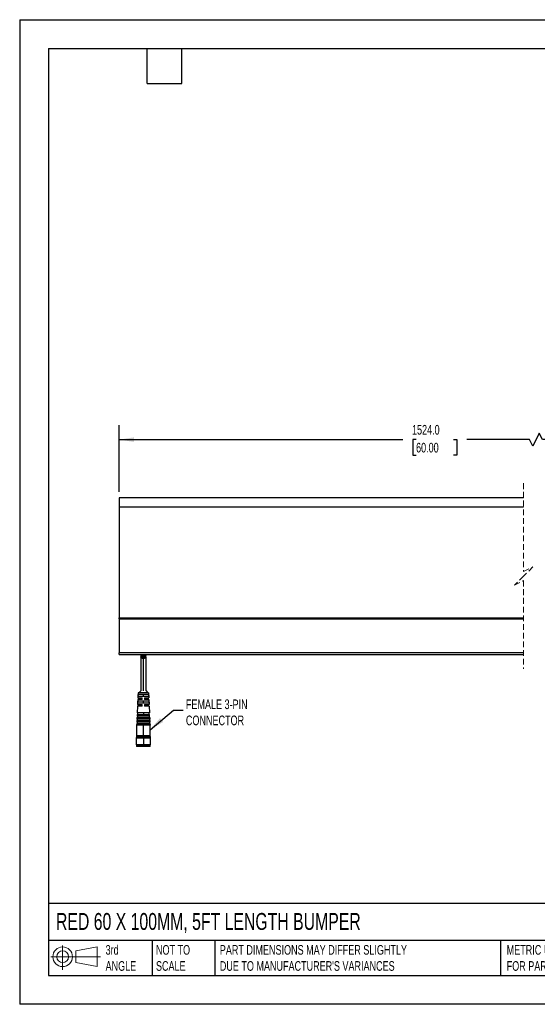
# Model space of a CAD drawing. Header units: millimetres. Extents: x 0 to 2794, y 0 to 2159.
# Tile 1 of 3: x 0 to 1136, y 0 to 2159. Entities that reach past the tile are written whole.
import ezdxf

# ---------------------------------------------------------------- set-up
doc = ezdxf.new("R2010")
doc.units = ezdxf.units.MM
doc.header["$LTSCALE"] = 10
doc.linetypes.add('HIDDEN', pattern=[1.905, 1.27, -0.635])
doc.layers.add('DIMENSIONS', color=140, linetype='Continuous', lineweight=25)
doc.layers.add('TEXT', color=140, linetype='Continuous', lineweight=25)
doc.styles.add('SLDTEXTSTYLE0', font='TXT', dxfattribs={"width": 0.7})
doc.dimstyles.new('SLDDIMSTYLE0', dxfattribs={"dimtxt": 21.580078, "dimasz": 33.02, "dimexe": 0, "dimexo": 0.0625, "dimgap": 5.39502, "dimtad": 0, "dimtih": 1, "dimtoh": 1, "dimdec": 1, "dimlfac": 0.3, "dimrnd": 1e-09, "dimzin": 4, "dimdsep": 46, "dimtxsty": 'SLDTEXTSTYLE0', "dimsah": 1, "dimcen": 0.09, "dimadec": 0, "dimazin": 1, "dimtfac": 1, "dimtdec": 1, "dimtofl": 0, "dimtmove": 0, "dimatfit": 3, "dimfxl": 0, "dimfrac": 2, "dimtolj": 1, "dimtzin": 12, "dimarcsym": 0})
doc.dimstyles.new('SLDDIMSTYLE1', dxfattribs={"dimtxt": 0.18, "dimasz": 33.02, "dimexe": 0, "dimexo": 0.0625, "dimgap": 0, "dimtad": 0, "dimtih": 1, "dimtoh": 1, "dimdec": 0, "dimrnd": 1e-09, "dimzin": 0, "dimdsep": 46, "dimtxsty": 'Standard', "dimsah": 1, "dimcen": 0.09, "dimadec": 0, "dimazin": 0, "dimtfac": 33.02, "dimtdec": 0, "dimtofl": 0, "dimtmove": 0, "dimatfit": 3, "dimfxl": 0, "dimfrac": 2, "dimtolj": 1, "dimtzin": 0, "dimarcsym": 0})

# ---------------------------------------------------------------- blocks, each defined once
blk = doc.blocks.new('Block11')
at = {"color": 7, "linetype": 'Continuous', "lineweight": 18}
for p, q in [((25.9, 53.1), (25.9, 0)), ((54.8, 41.7), (101.8, 50.3)), ((101.8, 50.3), (101.8, 7.3)), ((0, 28.8), (108.7, 28.8)), ((54.8, 16), (54.8, 41.7)), ((54.8, 16), (101.8, 7.3))]:
    blk.add_line(p, q, dxfattribs=at)
for radius in [21.5, 12.9]:
    blk.add_circle((25.9, 28.8), radius, dxfattribs=at)
blk = doc.blocks.new('Block12')
at = {"color": 7, "linetype": 'Continuous'}
blk.add_blockref('Block11', (0, 0), dxfattribs=at)
blk = doc.blocks.new('_D')
at = {"layer": 'DIMENSIONS'}
for p, q in [((218, 1123.4), (218, 1270)), ((1139.9, 1252.3), (1125.7, 1224.1)), ((1146.9, 1238.2), (1139.9, 1252.3)), ((2021.2, 1123.4), (2021.2, 1270)), ((218, 1238.2), (840.5, 1238.2)), ((869.7, 1238.2), (862.5, 1238.2)), ((862.5, 1238.2), (862.5, 1203.9)), ((951.8, 1238.2), (959.1, 1238.2)), ((959.1, 1238.2), (959.1, 1203.9)), ((1118.7, 1238.2), (981.1, 1238.2)), ((1125.7, 1224.1), (1118.7, 1238.2)), ((2021.2, 1238.2), (1146.9, 1238.2)), ((862.5, 1203.9), (869.7, 1203.9)), ((959.1, 1203.9), (951.8, 1203.9))]:
    blk.add_line(p, q, dxfattribs=at)
for points in [[(218, 1238.2), (251, 1233.2), (251, 1243.3)], [(2021.2, 1238.2), (1988.2, 1243.3), (1988.2, 1233.2)]]:
    blk.add_solid(points, dxfattribs=at)
at = {"layer": 'DIMENSIONS', "char_height": 21.17, "attachment_point": 1, "style": 'SLDTEXTSTYLE0'}
for s, insert in [('1524.0', (860.8, 1270.4)), ('60.00', (869.7, 1231.2))]:
    blk.add_mtext(s, dxfattribs=dict(at, insert=insert))

msp = doc.modelspace()

# ---------------------------------------------------------------- linework, layer by layer
at = {"color": 7, "linetype": 'Continuous'}
for p, q in [((0.02, 2159.03), (0.02, 0.03)), ((0.02, 2159.03), (2794.02, 2159.03)), ((2794.02, 0.03), (0.02, 0.03))]:
    msp.add_line(p, q, dxfattribs=at)
at = {"color": 7, "linetype": 'HIDDEN', "lineweight": 18}
for p, q in [((1105.73, 1142.49), (1105.73, 949.07)), ((1105.73, 949.07), (1125.73, 959.07)), ((1125.73, 959.07), (1105.73, 939.07)), ((1105.73, 939.07), (1085.73, 919.07)), ((1085.73, 919.07), (1105.73, 929.07)), ((1105.73, 929.07), (1105.73, 735.66))]:
    msp.add_line(p, q, dxfattribs=at)
for p, q in [((1105.73, 1110.74), (218.01, 1110.74)), ((218.01, 1110.74), (218.01, 1090.74)), ((218.01, 1090.74), (1105.73, 1090.74)), ((218.01, 1090.74), (218.01, 847.41)), ((218.01, 847.41), (1105.73, 847.41)), ((218.01, 844.91), (218.01, 847.41)), ((218.01, 844.91), (218.01, 770.74)), ((218.01, 844.91), (1105.73, 844.91)), ((1105.73, 770.74), (218.01, 770.74)), ((218.01, 767.41), (218.01, 770.74)), ((218.01, 767.41), (1105.73, 767.41)), ((265.51, 767.41), (265.51, 765.74)), ((265.51, 761.03), (265.51, 687.07)), ((265.76, 764.07), (268.41, 764.07)), ((269.46, 762.69), (265.76, 762.69)), ((273.23, 762.69), (269.46, 762.69)), ((269.72, 762.32), (269.46, 762.69)), ((271.35, 763.24), (271.35, 767.41)), ((271.35, 687.07), (271.35, 758.53)), ((273.23, 762.69), (273, 762.27)), ((274.31, 762.69), (273.16, 763.2)), ((276.94, 762.69), (273.23, 762.69)), ((274.31, 764.07), (276.94, 764.07)), ((276.94, 762.69), (277.15, 761.02)), ((277.18, 765.74), (277.18, 767.41)), ((277.18, 687.07), (277.18, 761.02)), ((259.77, 682.91), (259.3, 672.24)), ((259.3, 672.24), (268.85, 672.24)), ((259.71, 675.57), (282.98, 675.57)), ((282.93, 682.91), (259.77, 682.91)), ((282.8, 679.57), (259.89, 679.57)), ((265.51, 687.07), (261.35, 682.91)), ((265.51, 672.24), (265.51, 668.24)), ((268.85, 668.24), (268.85, 672.24)), ((271.35, 675.57), (271.35, 679.57)), ((273.85, 672.24), (283.39, 672.24)), ((273.85, 672.24), (273.85, 668.24)), ((277.18, 687.07), (281.35, 682.91)), ((277.18, 668.24), (277.18, 672.24)), ((282.93, 682.91), (283.39, 672.24)), ((258.48, 653.57), (257.84, 638.88)), ((268.85, 653.57), (258.48, 653.57)), ((259.12, 668.24), (258.66, 657.57)), ((258.66, 657.57), (268.85, 657.57)), ((259.06, 660.91), (283.64, 660.91)), ((268.85, 668.24), (259.12, 668.24)), ((283.46, 664.91), (259.23, 664.91)), ((265.51, 657.57), (265.51, 653.57)), ((268.85, 653.57), (268.85, 657.57)), ((271.35, 660.91), (271.35, 664.91)), ((283.57, 668.24), (273.85, 668.24)), ((273.85, 657.57), (284.03, 657.57)), ((273.85, 657.57), (273.85, 653.57)), ((284.21, 653.57), (273.85, 653.57)), ((277.18, 653.57), (277.18, 657.57)), ((283.57, 668.24), (284.03, 657.57)), ((284.21, 653.57), (284.85, 638.88)), ((257.41, 628.89), (257.26, 625.56)), ((257.41, 628.89), (285.29, 628.89)), ((257.7, 635.55), (257.55, 632.22)), ((271.35, 632.22), (257.55, 632.22)), ((258.38, 632.19), (257.55, 632.22)), ((257.7, 635.55), (271.35, 635.55)), ((257.84, 638.88), (258.68, 638.85)), ((271.35, 638.88), (257.84, 638.88)), ((258.38, 632.19), (258.24, 628.89)), ((284.31, 632.19), (258.38, 632.19)), ((258.68, 638.85), (258.53, 635.55)), ((271.35, 638.85), (258.68, 638.85)), ((271.35, 638.85), (271.35, 638.88)), ((284.85, 638.88), (271.35, 638.88)), ((284.02, 638.85), (271.35, 638.85)), ((271.35, 638.85), (271.35, 635.55)), ((271.35, 635.55), (271.35, 632.22)), ((271.35, 635.55), (285, 635.55)), ((285.14, 632.22), (271.35, 632.22)), ((284.02, 638.85), (284.85, 638.88)), ((284.16, 635.55), (284.02, 638.85)), ((284.31, 632.19), (285.14, 632.22)), ((284.31, 632.19), (284.45, 628.89)), ((285.14, 632.22), (285, 635.55)), ((285.29, 628.89), (285.43, 625.56)), ((256.83, 615.57), (256.68, 612.24)), ((256.68, 612.24), (256.68, 588.91)), ((271.35, 612.24), (256.68, 612.24)), ((256.83, 615.57), (285.87, 615.57)), ((257.12, 622.23), (256.97, 618.9)), ((285.72, 618.9), (256.97, 618.9)), ((257.8, 618.86), (256.97, 618.9)), ((257.12, 622.23), (285.58, 622.23)), ((285.43, 625.56), (257.26, 625.56)), ((258.09, 625.52), (257.26, 625.56)), ((257.8, 618.86), (257.66, 615.57)), ((284.89, 618.86), (257.8, 618.86)), ((258.09, 625.52), (257.95, 622.23)), ((284.6, 625.52), (258.09, 625.52)), ((286.01, 612.24), (271.35, 612.24)), ((271.35, 588.91), (271.35, 612.24)), ((284.6, 625.52), (285.43, 625.56)), ((284.6, 625.52), (284.74, 622.23)), ((284.89, 618.86), (285.72, 618.9)), ((284.89, 618.86), (285.03, 615.57)), ((285.58, 622.23), (285.72, 618.9)), ((285.87, 615.57), (286.01, 612.24)), ((286.01, 588.91), (286.01, 612.24)), ((256.35, 585.57), (255.35, 584.57)), ((255.35, 584.57), (255.35, 569.91)), ((255.35, 584.57), (271.35, 584.57)), ((258.01, 588.91), (256.35, 587.24)), ((256.35, 587.24), (256.35, 585.57)), ((256.35, 587.24), (286.35, 587.24)), ((256.35, 585.57), (271.35, 585.57)), ((271.35, 588.91), (256.68, 588.91)), ((286.01, 588.91), (271.35, 588.91)), ((271.35, 585.57), (271.35, 584.57)), ((271.35, 585.57), (286.35, 585.57)), ((271.35, 584.57), (271.35, 569.91)), ((271.35, 584.57), (287.35, 584.57)), ((284.68, 588.91), (286.35, 587.24)), ((286.35, 587.24), (286.35, 585.57)), ((287.35, 584.57), (286.35, 585.57)), ((287.35, 569.91), (287.35, 584.57)), ((255.35, 569.91), (256.35, 568.91)), ((255.35, 569.91), (271.35, 569.91)), ((256.35, 568.91), (256.35, 565.91)), ((256.35, 568.91), (271.35, 568.91)), ((256.35, 565.91), (256.68, 565.57)), ((256.35, 565.91), (271.35, 565.91)), ((271.35, 565.57), (256.68, 565.57)), ((271.35, 568.91), (271.35, 569.91)), ((271.35, 569.91), (287.35, 569.91)), ((271.35, 568.91), (286.35, 568.91)), ((271.35, 568.91), (271.35, 565.91)), ((271.35, 565.57), (271.35, 565.91)), ((271.35, 565.91), (286.35, 565.91)), ((286.01, 565.57), (271.35, 565.57)), ((286.01, 565.57), (286.35, 565.91)), ((286.35, 568.91), (287.35, 569.91)), ((286.35, 565.91), (286.35, 568.91))]:
    msp.add_line(p, q)
at = {"flags": 128}
for points in [[(259.71, 675.57), (259.81, 677.81), (259.89, 679.57)], [(282.8, 679.57), (282.9, 677.33), (282.98, 675.57)], [(259.06, 660.91), (259.16, 663.15), (259.23, 664.91)], [(283.46, 664.91), (283.56, 662.67), (283.64, 660.91)]]:
    msp.add_lwpolyline(points, dxfattribs=at)
for points, knots in [([(265.54, 761.03), (265.53, 761.1), (265.45, 761.65), (265.61, 762.21), (265.76, 762.69)], [0, 0, 0, 0, 0.1199948, 1, 1, 1, 1]), ([(265.76, 767.41), (265.63, 766.78), (265.39, 765.67), (265.65, 764.56), (265.76, 764.07)], [0, 0, 0, 0, 0.5599991, 1, 1, 1, 1]), ([(271.35, 763.24), (270.9, 763.27), (269.98, 763.33), (268.66, 763.84), (266.93, 764.97), (266.24, 766.41), (265.76, 767.41)], [0, 0, 0, 0, 0.18092792, 0.37089209, 0.56475994, 1, 1, 1, 1]), ([(265.76, 762.69), (266.02, 762.06), (266.55, 760.76), (268.06, 759.42), (269.72, 758.66), (270.81, 758.57), (271.35, 758.53)], [0, 0, 0, 0, 0.2735721, 0.5615713, 0.7864107, 1, 1, 1, 1]), ([(270.11, 763.38), (270.08, 763.38), (269.58, 763.32), (268.98, 763.1), (268.5, 762.76), (268.41, 762.69)], [0, 0, 0, 0, 0.0539561, 0.8144416, 1, 1, 1, 1]), ([(269.46, 762.69), (269.4, 762.4), (269.26, 761.77), (269.59, 760.98), (270.04, 760.48), (270.46, 760.21), (270.9, 760.05), (271.2, 760.04), (271.35, 760.03)], [0, 0, 0, 0, 0.2343287, 0.4982005, 0.6333444, 0.7641682, 0.8871523, 1, 1, 1, 1]), ([(269.46, 762.69), (269.4, 762.4), (269.26, 761.77), (269.59, 760.98), (270.04, 760.48), (270.46, 760.21), (270.9, 760.05), (271.2, 760.04), (271.35, 760.03)], [0, 0, 0, 0, 0.2343287, 0.4982005, 0.6333444, 0.7641682, 0.8871523, 1, 1, 1, 1]), ([(276.94, 767.41), (276.68, 766.77), (276.14, 765.47), (274.63, 764.14), (272.97, 763.37), (271.88, 763.28), (271.35, 763.24)], [0, 0, 0, 0, 0.273574, 0.5615948, 0.7864358, 1, 1, 1, 1]), ([(271.35, 760.03), (271.49, 760.04), (271.79, 760.05), (272.23, 760.21), (272.65, 760.48), (273.11, 760.98), (273.43, 761.77), (273.29, 762.4), (273.23, 762.69)], [0, 0, 0, 0, 0.1127959, 0.2357803, 0.3666483, 0.5017924, 0.7656648, 1, 1, 1, 1]), ([(271.35, 760.03), (271.49, 760.04), (271.79, 760.05), (272.23, 760.21), (272.65, 760.48), (273.11, 760.98), (273.43, 761.77), (273.29, 762.4), (273.23, 762.69)], [0, 0, 0, 0, 0.1127959, 0.2357803, 0.3666483, 0.5017924, 0.7656648, 1, 1, 1, 1]), ([(271.35, 758.53), (271.8, 758.56), (272.72, 758.62), (274.03, 759.13), (275.76, 760.25), (276.46, 761.69), (276.94, 762.69)], [0, 0, 0, 0, 0.1809294, 0.370895, 0.5647422, 1, 1, 1, 1]), ([(276.94, 764.07), (277.07, 764.7), (277.3, 765.81), (277.05, 766.92), (276.94, 767.41)], [0, 0, 0, 0, 0.56000094, 1, 1, 1, 1])]:
    msp.add_open_spline(points, degree=3, knots=knots)
at = {"layer": 'TEXT'}
for p, q in [((63.5, 2095.5), (2730.5, 2095.5)), ((63.5, 2095.5), (63.5, 63.5)), ((279.4, 2019.3), (279.4, 2095.5)), ((355.6, 2019.3), (355.6, 2095.5)), ((279.4, 2019.3), (355.6, 2019.3)), ((2730.5, 221.26), (63.5, 221.26)), ((2730.5, 139.7), (63.5, 139.7)), ((290.45, 139.7), (290.45, 63.5)), ((428.37, 139.7), (428.37, 63.5)), ((1054.84, 139.7), (1054.84, 63.5)), ((63.5, 63.5), (2730.5, 63.5))]:
    msp.add_line(p, q, dxfattribs=at)

# ---------------------------------------------------------------- block references
msp.add_blockref('Block12', (68.38, 75.54), dxfattribs=at)

# ---------------------------------------------------------------- texts
at = {"layer": 'DIMENSIONS', "insert": (364.72, 668.47), "char_height": 21.1667, "attachment_point": 1, "style": 'SLDTEXTSTYLE0'}
msp.add_mtext('FEMALE 3-PIN^JCONNECTOR', dxfattribs=at)
at = {"layer": 'TEXT', "attachment_point": 1, "style": 'SLDTEXTSTYLE0'}
for s, insert, char_height in [('RED 60 X 100MM, 5FT LENGTH BUMPER', (79.66, 200.23), 37.0417), ('3rd^JANGLE', (188.5, 129.97), 21.167), ('NOT TO^JSCALE', (299.07, 129.97), 21.1667), ("PART DIMENSIONS MAY DIFFER SLIGHTLY ^JDUE TO MANUFACTURER'S VARIANCES", (439.13, 129.97), 21.1667), ('METRIC UNITS USED ^JFOR PART DESIGN', (1068.54, 129.97), 21.1667)]:
    msp.add_mtext(s, dxfattribs=dict(at, insert=insert, char_height=char_height))

# ---------------------------------------------------------------- dimensions: what is measured, and where the dimension line sits
at = {"layer": 'DIMENSIONS'}
dim = msp.add_linear_dim(base=(2021.17, 1238.24), p1=(218.01, 1110.74), p2=(2021.17, 1110.74), text='1524.0', dimstyle='SLDDIMSTYLE0', dxfattribs=at)
dim.commit()
dim.dimension.update_dxf_attribs({"geometry": '_D', "text_midpoint": (910.78, 1238.24), "dimtype": 160})

# ---------------------------------------------------------------- leaders
msp.add_leader([(286.01, 602.23), (337.16, 644.64), (358.94, 644.64)], dimstyle='SLDDIMSTYLE1', dxfattribs=at)

doc.saveas('drawing.dxf')
